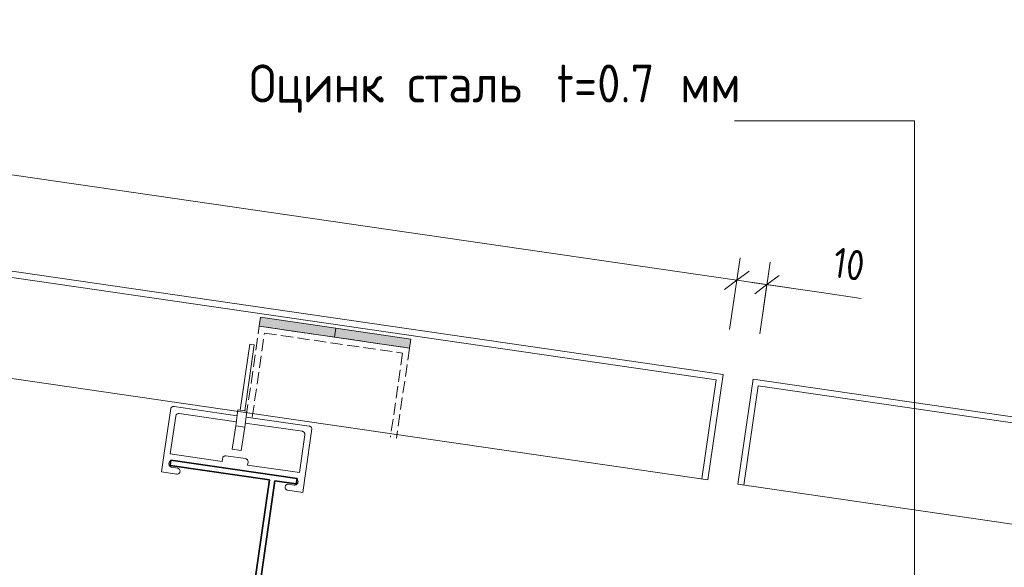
# Model space of a CAD drawing. Header units: millimetres. Extents: x 4446522 to 4448386, y 8380491 to 8381388.
# Tile 14 of 15: x 4447735 to 4448059, y 8381078 to 8381258. Entities that reach past the tile are written whole.
import ezdxf

# ---------------------------------------------------------------- set-up
doc = ezdxf.new("R2010")
doc.units = ezdxf.units.MM
doc.linetypes.add('01 Штриховая _4 мм_', pattern=[5.5, 4, -1.5])
doc.layers.add('Линии', color=7, linetype='Continuous', lineweight=18, true_color=0x00a600)
for name, color, linetype, lineweight in [('Марки по нескольким категориям', 7, 'Continuous', 9), ('Обобщенные модели', 7, 'Continuous', 18), ('Размеры', 7, 'Continuous', 9), ('Размеры-5', 7, 'Continuous', 9), ('Тонкие линии', 7, 'Continuous', 18), ('Элементы узлов', 7, 'Continuous', 18)]:
    doc.layers.add(name, color=color, linetype=linetype, lineweight=lineweight)
doc.styles.add('GOST Common', font='GOST_Common.ttf', dxfattribs={"width": 0.9, "height": 10})
doc.styles.add('ISOCPEUR', font='isocpeur.ttf', dxfattribs={"width": 0.9, "height": 12.5})
doc.dimstyles.new('ADSK_Основной_2_0', dxfattribs={"dimscale": 304.8, "dimtxt": 10.05715, "dimasz": 0.023196, "dimexe": 0.024606, "dimexo": 0.049213, "dimgap": 0.008202, "dimtad": 1, "dimdec": 0, "dimzin": 0, "dimdsep": 46, "dimtxsty": 'GOST Common', "dimblk1": 'OBLIQUE', "dimblk2": 'OBLIQUE', "dimsah": 1, "dimcen": 0.09, "dimdle": 0.024606, "dimazin": 0, "dimtfac": 1, "dimtdec": 4, "dimtix": 1, "dimtmove": 0, "dimatfit": 3, "dimfxl": 1, "dimtvp": 1, "dimtfill": 1, "dimtolj": 1, "dimtzin": 0, "dimarcsym": 2})
doc.dimstyles.new('ADSK_Основной_2_0_1', dxfattribs={"dimscale": 304.8, "dimtxt": 10.05715, "dimasz": 0.023196, "dimexe": 0.024606, "dimexo": 0.049213, "dimgap": 0.008202, "dimtad": 1, "dimdec": 0, "dimzin": 0, "dimdsep": 46, "dimtxsty": 'GOST Common', "dimblk1": 'OBLIQUE', "dimblk2": 'OBLIQUE', "dimsah": 1, "dimcen": 0.09, "dimdle": 0.024606, "dimazin": 0, "dimtfac": 1, "dimtdec": 4, "dimtix": 1, "dimtmove": 1, "dimatfit": 3, "dimfxl": 1, "dimtvp": 1, "dimtfill": 1, "dimtolj": 1, "dimtzin": 0, "dimarcsym": 2})

# ---------------------------------------------------------------- blocks, each defined once
blk = doc.blocks.new('HILTI_s_Профиль_MFT-T - Профиль MFT-Ta 60x42x1_8 6m-21038455-Разрез 4-4')
at = {"layer": 'Обобщенные модели', "lineweight": 35}
for p, q in [((4447784.41, 8381113.46), (4447784.15, 8381111.68)), ((4447825.97, 8381107.42), (4447784.41, 8381113.46)), ((4447784.15, 8381111.68), (4447816.9, 8381106.92)), ((4447816.9, 8381106.92), (4447808.53, 8381049.33)), ((4447810.31, 8381049.07), (4447818.69, 8381106.66)), ((4447818.69, 8381106.66), (4447825.71, 8381105.64)), ((4447825.71, 8381105.64), (4447825.97, 8381107.42)), ((4447808.53, 8381049.33), (4447810.31, 8381049.07))]:
    blk.add_line(p, q, dxfattribs=at)
blk = doc.blocks.new('HILTI_s_Салазка_MFT-CCF - Салазка MFT-CCF S42-V10-Разрез 4-4')
at = {"layer": 'Обобщенные модели'}
for p, q in [((4447782.22, 8381115.78), (4447784.34, 8381130.44)), ((4447785.43, 8381131.08), (4447806.22, 8381128.07)), ((4447805.94, 8381126.09), (4447787.14, 8381128.81)), ((4447786.01, 8381127.97), (4447784.2, 8381115.5)), ((4447827.71, 8381122.93), (4447808.9, 8381125.66)), ((4447809.19, 8381127.63), (4447830, 8381124.62)), ((4447830.86, 8381123.69), (4447828.73, 8381109.04)), ((4447826.75, 8381109.32), (4447828.56, 8381121.79)), ((4447781.31, 8381109.55), (4447782.22, 8381115.78)), ((4447784.2, 8381115.5), (4447801.27, 8381113.02)), ((4447801.27, 8381113.02), (4447801.41, 8381114.01)), ((4447802.54, 8381114.86), (4447808.98, 8381113.92)), ((4447809.82, 8381112.79), (4447809.68, 8381111.8)), ((4447786.26, 8381108.83), (4447781.31, 8381109.55)), ((4447784.72, 8381111.08), (4447786.55, 8381110.81)), ((4447809.68, 8381111.8), (4447826.75, 8381109.32)), ((4447828.73, 8381109.04), (4447827.83, 8381102.8)), ((4447827.83, 8381102.8), (4447822.88, 8381103.52)), ((4447823.16, 8381105.5), (4447824.99, 8381105.23))]:
    blk.add_line(p, q, dxfattribs=at)
at = {"layer": 'Обобщенные модели', "flags": 128}
for points in [[(4447784.34, 8381130.44), (4447784.41, 8381130.59), (4447784.51, 8381130.73), (4447784.63, 8381130.85), (4447784.77, 8381130.95), (4447784.92, 8381131.03), (4447785.09, 8381131.07), (4447785.26, 8381131.09), (4447785.43, 8381131.08)], [(4447787.14, 8381128.81), (4447786.94, 8381128.82), (4447786.75, 8381128.79), (4447786.56, 8381128.73), (4447786.4, 8381128.62), (4447786.25, 8381128.49), (4447786.14, 8381128.33), (4447786.05, 8381128.16), (4447786.01, 8381127.97)], [(4447828.56, 8381121.79), (4447828.57, 8381121.99), (4447828.54, 8381122.18), (4447828.47, 8381122.37), (4447828.37, 8381122.54), (4447828.24, 8381122.68), (4447828.08, 8381122.8), (4447827.9, 8381122.88), (4447827.71, 8381122.93)], [(4447830, 8381124.62), (4447830.17, 8381124.58), (4447830.32, 8381124.51), (4447830.47, 8381124.42), (4447830.59, 8381124.3), (4447830.7, 8381124.17), (4447830.78, 8381124.02), (4447830.83, 8381123.86), (4447830.86, 8381123.69)], [(4447784.37, 8381113.24), (4447784.24, 8381113.17), (4447784.08, 8381113.03), (4447783.94, 8381112.87), (4447783.84, 8381112.68), (4447783.77, 8381112.48), (4447783.74, 8381112.27), (4447783.75, 8381112.06), (4447783.79, 8381111.85), (4447783.88, 8381111.66), (4447784, 8381111.48), (4447784.15, 8381111.33), (4447784.32, 8381111.21), (4447784.51, 8381111.13), (4447784.72, 8381111.08)], [(4447801.41, 8381114.01), (4447801.46, 8381114.2), (4447801.54, 8381114.38), (4447801.66, 8381114.54), (4447801.8, 8381114.67), (4447801.97, 8381114.77), (4447802.15, 8381114.84), (4447802.35, 8381114.87), (4447802.54, 8381114.86)], [(4447808.98, 8381113.92), (4447809.17, 8381113.88), (4447809.35, 8381113.79), (4447809.5, 8381113.68), (4447809.64, 8381113.53), (4447809.74, 8381113.36), (4447809.8, 8381113.18), (4447809.83, 8381112.99), (4447809.82, 8381112.79)], [(4447786.55, 8381110.81), (4447786.73, 8381110.77), (4447786.9, 8381110.69), (4447787.05, 8381110.59), (4447787.18, 8381110.46), (4447787.28, 8381110.3), (4447787.35, 8381110.13), (4447787.4, 8381109.95), (4447787.4, 8381109.77), (4447787.38, 8381109.59), (4447787.32, 8381109.41), (4447787.23, 8381109.25), (4447787.11, 8381109.11), (4447786.97, 8381108.99), (4447786.8, 8381108.9), (4447786.63, 8381108.85), (4447786.45, 8381108.82), (4447786.26, 8381108.83)], [(4447824.99, 8381105.23), (4447825.2, 8381105.22), (4447825.41, 8381105.25), (4447825.62, 8381105.32), (4447825.8, 8381105.42), (4447825.97, 8381105.55), (4447826.1, 8381105.72), (4447826.21, 8381105.9), (4447826.27, 8381106.1), (4447826.31, 8381106.31), (4447826.3, 8381106.52), (4447826.25, 8381106.73), (4447826.16, 8381106.93), (4447826.05, 8381107.1), (4447825.94, 8381107.21)], [(4447822.88, 8381103.52), (4447822.7, 8381103.56), (4447822.53, 8381103.64), (4447822.38, 8381103.74), (4447822.25, 8381103.87), (4447822.14, 8381104.03), (4447822.07, 8381104.2), (4447822.03, 8381104.38), (4447822.02, 8381104.56), (4447822.05, 8381104.74), (4447822.11, 8381104.92), (4447822.2, 8381105.08), (4447822.32, 8381105.22), (4447822.46, 8381105.34), (4447822.62, 8381105.43), (4447822.8, 8381105.48), (4447822.98, 8381105.51), (4447823.16, 8381105.5)]]:
    blk.add_lwpolyline(points, dxfattribs=at)
blk = doc.blocks.new('HILTI_as_Соединитель_MFT-CCU_Заклепка_БезГрафики - Соединитель MFT-CCU Заклепка БезГрафики-21018214-Разрез 4-4')
at = {"layer": 'Обобщенные модели'}
for p, q in [((4447540.05, 8381168.67), (4447543.21, 8381190.44)), ((4447544.69, 8381190.23), (4447541.54, 8381168.45)), ((4447543.21, 8381190.44), (4447544.69, 8381190.23)), ((4447538.55, 8381163.57), (4447539.31, 8381168.78)), ((4447539.31, 8381168.78), (4447542.28, 8381168.35)), ((4447541.54, 8381168.45), (4447540.05, 8381168.67)), ((4447542.28, 8381168.35), (4447541.52, 8381163.14)), ((4447537.44, 8381155.91), (4447538.55, 8381163.57)), ((4447541.52, 8381163.14), (4447538.55, 8381163.57)), ((4447541.52, 8381163.14), (4447540.41, 8381155.48)), ((4447540.41, 8381155.48), (4447537.44, 8381155.91))]:
    blk.add_line(p, q, dxfattribs=at)
blk = doc.blocks.new('DIMBLOCK10-Разрез 4-4')
at = {"layer": 'Размеры-5'}
for p, q in [((4447968.5, 8381156.43), (4447971.94, 8381180.09)), ((4447978.4, 8381155), (4447981.84, 8381178.66)), ((4447970.86, 8381172.67), (4447968.5, 8381156.43)), ((4447988.18, 8381170.16), (4447970.86, 8381172.67)), ((4447998.76, 8381168.62), (4447975.81, 8381171.95)), ((4447980.76, 8381171.23), (4447978.4, 8381155)), ((4448011.86, 8381166.71), (4447998.76, 8381168.62))]:
    blk.add_line(p, q, dxfattribs=at)
at = {"layer": 'Размеры-5', "lineweight": 18}
for p, q in [((4447970.86, 8381172.67), (4447974.87, 8381175.66)), ((4447980.76, 8381171.23), (4447984.76, 8381174.22)), ((4447970.86, 8381172.67), (4447966.85, 8381169.68)), ((4447980.76, 8381171.23), (4447976.75, 8381168.24))]:
    blk.add_line(p, q, dxfattribs=at)
at = {"layer": 'Размеры-5', "color": 0, "insert": (4448003.47, 8381183.66), "char_height": 10, "width": 12.8868, "attachment_point": 1, "rotation": 351.7307, "line_spacing_factor": 1.022761, "style": 'GOST Common', "bg_fill": 3, "box_fill_scale": 1.25, "bg_fill_color": 256, "bg_fill_true_color": 13158600, "bg_fill_transparency": 0}
blk.add_mtext('10', dxfattribs=at)
blk = doc.blocks.new('_Oblique')
at = {"color": 0, "linetype": 'ByBlock', "lineweight": -2}
blk.add_line((-0.5, -0.5), (0.5, 0.5), dxfattribs=at)
blk = doc.blocks.new('DIMBLOCK11-Разрез 4-4')
at = {"layer": 'Размеры-5'}
for p, q in [((4447429.17, 8381234.82), (4447432.61, 8381258.48)), ((4447970.86, 8381172.67), (4447424.11, 8381252.14)), ((4447431.53, 8381251.06), (4447429.17, 8381234.82)), ((4447968.5, 8381156.43), (4447971.94, 8381180.09)), ((4447970.86, 8381172.67), (4447968.5, 8381156.43))]:
    blk.add_line(p, q, dxfattribs=at)
at = {"layer": 'Размеры-5', "lineweight": 18}
for p, q in [((4447431.53, 8381251.06), (4447435.53, 8381254.05)), ((4447431.53, 8381251.06), (4447427.52, 8381248.07)), ((4447970.86, 8381172.67), (4447974.87, 8381175.66)), ((4447970.86, 8381172.67), (4447966.85, 8381169.68))]:
    blk.add_line(p, q, dxfattribs=at)
at = {"layer": 'Размеры-5', "color": 0, "insert": (4447693.65, 8381228.69), "char_height": 10, "width": 23.7281, "attachment_point": 1, "rotation": 351.7307, "line_spacing_factor": 1.022761, "style": 'GOST Common', "bg_fill": 3, "box_fill_scale": 1.25, "bg_fill_color": 256, "bg_fill_true_color": 13158600, "bg_fill_transparency": 0}
blk.add_mtext('545', dxfattribs=at)

msp = doc.modelspace()

# ---------------------------------------------------------------- hatches: boundary and pattern name
at = {"layer": 'Элементы узлов', "true_color": 0xffffff}
for points in [[(4447838.28, 8381153.94), (4447838.71, 8381156.91), (4447813.97, 8381160.5), (4447813.53, 8381157.53), (4447827.36, 8381155.52)], [(4447863.02, 8381150.35), (4447863.45, 8381153.32), (4447838.71, 8381156.91), (4447838.28, 8381153.94), (4447856.78, 8381151.25)]]:
    msp.add_hatch(color=7, dxfattribs=at).paths.add_polyline_path(points)

# ---------------------------------------------------------------- linework, layer by layer
at = {"layer": 'Линии', "color": 7}
for p, q in [((4447966.34, 8381141.59), (4447427.01, 8381219.98)), ((4447964.08, 8381139.9), (4447427.01, 8381217.95)), ((4447961.31, 8381106.95), (4447427, 8381184.61)), ((4447961.31, 8381106.95), (4447966.34, 8381141.59)), ((4447959.33, 8381107.24), (4447964.08, 8381139.9)), ((4447971.21, 8381105.52), (4447976.24, 8381140.15)), ((4447976.24, 8381140.15), (4448267.13, 8381097.88)), ((4447973.18, 8381105.23), (4447977.93, 8381137.88)), ((4447977.93, 8381137.88), (4448386.39, 8381078.52)), ((4447971.21, 8381105.52), (4448267.13, 8381062.51))]:
    msp.add_line(p, q, dxfattribs=at)
at = {"layer": 'Линии', "color": 7, "linetype": '01 Штриховая _4 мм_'}
for p, q in [((4447809.23, 8381127.84), (4447813.53, 8381157.53)), ((4447811.21, 8381127.55), (4447815.23, 8381155.26)), ((4447813.53, 8381157.53), (4447863.02, 8381150.35)), ((4447815.23, 8381155.26), (4447860.75, 8381148.66)), ((4447860.75, 8381148.66), (4447856.73, 8381120.95)), ((4447863.02, 8381150.35), (4447858.71, 8381120.66))]:
    msp.add_line(p, q, dxfattribs=at)
at = {"layer": 'Марки по нескольким категориям'}
msp.add_line((4448029.37, 8381058.55), (4448029.37, 8381225.22), dxfattribs=at)
at = {"layer": 'Тонкие линии'}
for p, q in [((4447813.97, 8381160.5), (4447813.53, 8381157.53)), ((4447838.71, 8381156.91), (4447813.97, 8381160.5)), ((4447813.53, 8381157.53), (4447838.28, 8381153.94)), ((4447838.71, 8381156.91), (4447838.28, 8381153.94)), ((4447863.45, 8381153.32), (4447838.71, 8381156.91)), ((4447838.28, 8381153.94), (4447863.02, 8381150.35)), ((4447863.02, 8381150.35), (4447863.45, 8381153.32))]:
    msp.add_line(p, q, dxfattribs=at)

# ---------------------------------------------------------------- block references
at = {"layer": 'Обобщенные модели'}
for name, p in [('HILTI_as_Соединитель_MFT-CCU_Заклепка_БезГрафики - Соединитель MFT-CCU Заклепка БезГрафики-21018214-Разрез 4-4', (267.19, -38.83)), ('HILTI_s_Салазка_MFT-CCF - Салазка MFT-CCF S42-V10-Разрез 4-4', (0, 0)), ('HILTI_s_Профиль_MFT-T - Профиль MFT-Ta 60x42x1_8 6m-21038455-Разрез 4-4', (0, 0))]:
    msp.add_blockref(name, p, dxfattribs=at)

# ---------------------------------------------------------------- next in the draw order: dimensions: what is measured, and where the dimension line sits
at = {"layer": 'Размеры'}
dim = msp.add_linear_dim(base=(4447970.86, 8381172.67), p1=(4447976.24, 8381140.15), p2=(4447966.34, 8381141.59), angle=351.7307, dimstyle='ADSK_Основной_2_0_1', override={"dimpost": '<>', "dimfxl": 10}, dxfattribs=at)
dim.commit()
dim.dimension.update_dxf_attribs({"geometry": 'DIMBLOCK10-Разрез 4-4', "text_midpoint": (4448008.89, 8381176.14), "dimtype": 160, "text_rotation": 351.7307})

# ---------------------------------------------------------------- next in the draw order: dimensions: what is measured, and where the dimension line sits
dim = msp.add_linear_dim(base=(4447431.53, 8381251.06), p1=(4447966.34, 8381141.59), p2=(4447427.01, 8381219.98), angle=351.7307, dimstyle='ADSK_Основной_2_0', override={"dimpost": '<>', "dimfxl": 545}, dxfattribs=at)
dim.commit()
dim.dimension.update_dxf_attribs({"geometry": 'DIMBLOCK11-Разрез 4-4', "text_midpoint": (4447702.27, 8381219.29)})

# ---------------------------------------------------------------- next in the draw order: linework, layer by layer
at = {"layer": 'Марки по нескольким категориям'}
msp.add_line((4448029.37, 8381225.22), (4447970.07, 8381225.22), dxfattribs=at)

# ---------------------------------------------------------------- next in the draw order: texts
at = {"layer": 'Марки по нескольким категориям', "char_height": 12.5, "attachment_point": 1, "style": 'ISOCPEUR'}
for s, insert, width in [('Оцинк', (4447810.23, 8381243.72), 50.8671), (' t=0.7 ', (4447904.29, 8381243.72), 58.0823), ('сталь', (4447862.32, 8381243.72), 50.8671), ('мм', (4447952.21, 8381243.72), 21.6456), ('. ', (4447852.2, 8381243.72), 12.2658)]:
    msp.add_mtext(s, dxfattribs=dict(at, insert=insert, width=width))

doc.saveas('drawing.dxf')
